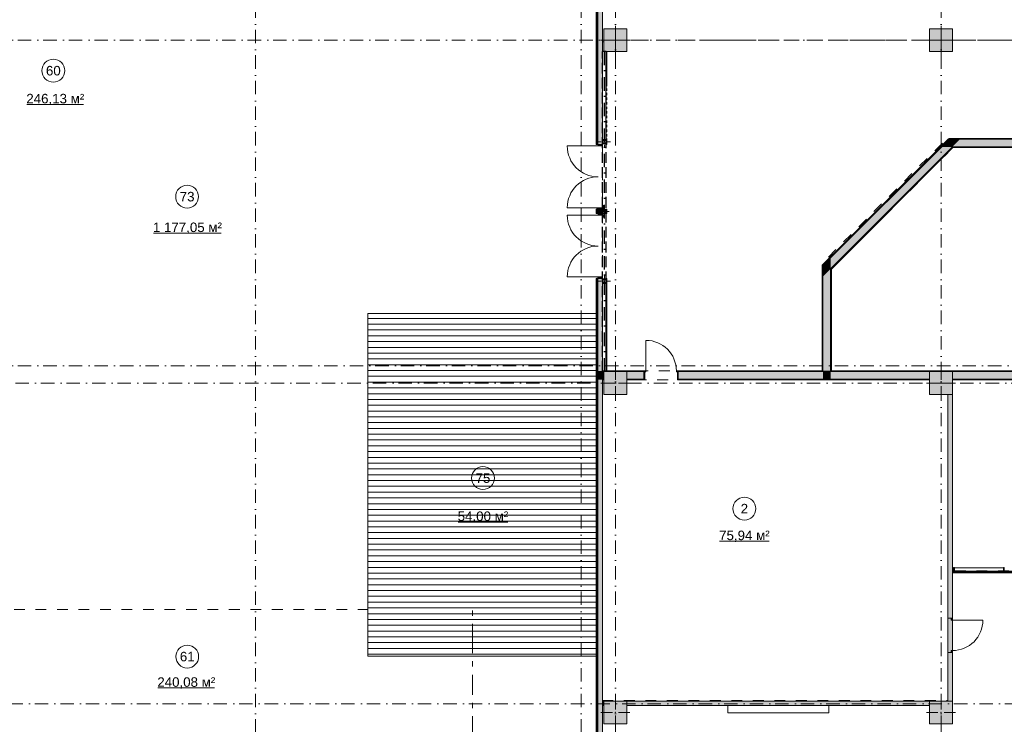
# Model space of a CAD drawing. Header units: millimetres. Extents: x -14761 to 157739, y -22400 to 107990.
# Tile 22 of 81: x 20808 to 46661, y 27040 to 45538. Entities that reach past the tile are written whole.
import ezdxf

# ---------------------------------------------------------------- set-up
doc = ezdxf.new("R2010")
doc.units = ezdxf.units.MM
doc.header["$MEASUREMENT"] = 0
for name, pattern in [('Невидимая', [391.222223, 282.222223, -109]), ('Штрих-Штриховая', [1093.611073, 529.166651, -211.666656, 141.111112, -211.666656]), ('Штриховая', [564.444447, 282.222223, -282.222223]), ('Штрихпунктирная', [670.277762, 352.777767, -176.388884, 0, -141.111112])]:
    doc.linetypes.add(name, pattern=pattern)
for name, color, linetype in [('Интерьер - Фитостена', 7, 'Continuous'), ('Конструктив - ГКЛ', 7, 'Continuous'), ('Конструктив - Колонны', 7, 'Continuous'), ('Конструктив - Навесные Стены', 7, 'Continuous'), ('Конструктив - Стена сущ для Кладочного плана', 7, 'Continuous'), ('Конструктив - Стены Блок 200 нов', 7, 'Continuous'), ('Конструктив - Стены наружние фасад', 7, 'Continuous'), ('УЛИЦА_Стойки стропильные', 7, 'Continuous'), ('Элемент Модели - Зона', 7, 'Continuous'), ('Элемент модели - Зоны уличных помещений', 7, 'Continuous'), ('Элемент Модели - Оси', 7, 'Continuous'), ('Элемент модели - Оси Улица Бани', 7, 'Continuous')]:
    doc.layers.add(name, color=color, linetype=linetype)
doc.styles.add('СГЕНЕРИР_СТИЛЬ_1', font='txt')

msp = doc.modelspace()

# ---------------------------------------------------------------- hatches: boundary and pattern name
at = {"linetype": 'Continuous', "lineweight": 15, "true_color": 0xb1b1b1}
h = msp.add_hatch(dxfattribs=at)
h.set_pattern_fill('Настил_01', color=253, style=0, pattern_type=2)
h.set_pattern_definition([(0, (0, 0), (0, 152), [])])
h.paths.add_polyline_path([(35945, 28825), (35945, 37825), (29945, 37825), (29945, 28825)])
at = {"layer": 'Конструктив - ГКЛ', "linetype": 'Continuous', "lineweight": 0, "true_color": 0x000000}
for points in [[(36227, 44695), (36202, 44695), (36202, 42385), (36210, 42385), (36210, 42285), (36202, 42285), (36202, 42262), (36227, 42262)], [(36227, 40447), (36227, 40562), (36202, 40562), (36202, 40447)], [(36227, 38747), (36202, 38747), (36202, 38725), (36210, 38725), (36210, 38625), (36202, 38625), (36202, 36320), (36227, 36320)], [(36202, 36300), (36227, 36300), (36227, 36320), (36202, 36320)], [(45180, 35700), (45180, 29825), (45300, 29825), (45300, 35700)], [(45180, 35700), (45180, 27650), (45300, 27650), (45300, 35700)], [(45300, 29825), (45270, 29825), (45270, 29775), (45300, 29775)], [(45270, 28925), (45300, 28925), (45300, 28975), (45270, 28975)], [(45180, 28925), (45180, 27650), (45300, 27650), (45300, 28925)], [(36110, 27650), (36110, 27530), (36150, 27530), (36150, 27650)], [(36750, 27650), (36750, 27530), (44695, 27530), (44695, 27650)], [(44695, 27650), (44695, 27530), (44700, 27530), (44700, 27650)]]:
    msp.add_hatch(color=18, dxfattribs=at).paths.add_polyline_path(points)
at = {"layer": 'Конструктив - Колонны', "linetype": 'Continuous', "lineweight": 0, "true_color": 0x000000}
for points in [[(36150, 44700), (36750, 44700), (36750, 45300), (36150, 45300)], [(44700, 44700), (45300, 44700), (45300, 45300), (44700, 45300)], [(36150, 35700), (36750, 35700), (36750, 36300), (36150, 36300)], [(44700, 35700), (45300, 35700), (45300, 36300), (44700, 36300)], [(36150, 27050), (36750, 27050), (36750, 27650), (36150, 27650)], [(44700, 27050), (45300, 27050), (45300, 27650), (44700, 27650)]]:
    msp.add_hatch(color=18, dxfattribs=at).paths.add_polyline_path(points)
at = {"layer": 'Конструктив - Навесные Стены', "linetype": 'Continuous', "lineweight": 0, "true_color": 0x000000}
for points in [[(45317, 31061), (45325, 31061), (45325, 31151), (45300, 31151), (45300, 31021), (45325, 31021), (45325, 31041), (45317, 31041)], [(45317, 31041), (45330, 31041), (45330, 31061), (45317, 31061)], [(45350, 31161), (45325, 31161), (45325, 31061), (45350, 31061)], [(45345, 31041), (45649, 31041), (45649, 31061), (45345, 31061)], [(45649, 31041), (46641, 31041), (46641, 31061), (45649, 31061)], [(46661, 31161), (46636, 31161), (46636, 31061), (46661, 31061)], [(46656, 31041), (47642, 31041), (47642, 31061), (46656, 31061)]]:
    msp.add_hatch(color=18, dxfattribs=at).paths.add_polyline_path(points)
at = {"layer": 'Конструктив - Стены Блок 200 нов', "linetype": 'Continuous', "lineweight": 0, "true_color": 0x000000}
for points in [[(41900, 39083), (45217, 42400), (45189, 42400), (41900, 39111)], [(45217, 42400), (45017, 42200), (45300, 42200)], [(45189, 42400), (45217, 42400), (45209, 42420)], [(45237, 42420), (45209, 42420), (45217, 42400)], [(45217, 42400), (48060, 42400), (48060, 42420), (45237, 42420)], [(45500, 42400), (45217, 42400), (45300, 42200)], [(45500, 42400), (45300, 42200), (48060, 42200), (48060, 42305), (48060, 42400)], [(42100, 39000), (45300, 42200), (45017, 42200), (42100, 39283)], [(42120, 38992), (45309, 42180), (45280, 42180), (42120, 39020)], [(45300, 42200), (45280, 42180), (45309, 42180)], [(45329, 42200), (45300, 42200), (45309, 42180)], [(45329, 42200), (45309, 42180), (48060, 42180), (48060, 42200)], [(41900, 39111), (41880, 39091), (41900, 39083)], [(41880, 39063), (41900, 39083), (41880, 39091)], [(41880, 39063), (41880, 36325), (41900, 36325), (41900, 39083)], [(42100, 39283), (41900, 39083), (42100, 39000)], [(41900, 38800), (42100, 39000), (41900, 39083)], [(41900, 38800), (41900, 36320), (42100, 36320), (42100, 39000)], [(42120, 39020), (42100, 39000), (42120, 38992)], [(42100, 38972), (42120, 38992), (42100, 39000)], [(42100, 38972), (42100, 36320), (42120, 36320), (42120, 38992)], [(35990, 36100), (35990, 36300), (35960, 36300), (35960, 36100)], [(36110, 36100), (36110, 36300), (35990, 36300), (35990, 36100)], [(36202, 36320), (36110, 36320), (36110, 36300), (36202, 36300)], [(36110, 36300), (36110, 36100), (36150, 36100), (36150, 36300)], [(37200, 36320), (36227, 36320), (36227, 36300), (37200, 36300)], [(36750, 36100), (37200, 36100), (37200, 36290), (37200, 36300), (36750, 36300)], [(37200, 36320), (37200, 36290), (37250, 36290), (37250, 36320)], [(37220, 36080), (37220, 36290), (37200, 36290), (37200, 36100), (37200, 36080)], [(38100, 36290), (38100, 36320), (38050, 36320), (38050, 36290)], [(38100, 36080), (38100, 36100), (38100, 36290), (38080, 36290), (38080, 36080)], [(38100, 36300), (41880, 36300), (41880, 36320), (38100, 36320)], [(38100, 36300), (38100, 36290), (38100, 36100), (41900, 36100), (41900, 36300)], [(41880, 36300), (41900, 36300), (41900, 36320), (41880, 36320)], [(41900, 36300), (42100, 36300), (42100, 36320), (41900, 36320)], [(41900, 36100), (42100, 36100), (42100, 36300), (41900, 36300)], [(42100, 36300), (42120, 36300), (42120, 36320), (42100, 36320)], [(42100, 36300), (42100, 36100), (44700, 36100), (44700, 36300)], [(42120, 36300), (51680, 36300), (51680, 36320), (42120, 36320)], [(45300, 36300), (45300, 36100), (51700, 36100), (51700, 36300)], [(36110, 36100), (36110, 36080), (36150, 36080), (36150, 36100)], [(36750, 36080), (37200, 36080), (37200, 36100), (36750, 36100)], [(44700, 36100), (38100, 36100), (38100, 36080), (44700, 36080)], [(45300, 36080), (53700, 36080), (53700, 36100), (45300, 36100)]]:
    msp.add_hatch(color=18, dxfattribs=at).paths.add_polyline_path(points)
at = {"layer": 'Конструктив - Стены наружние фасад', "linetype": 'Continuous', "lineweight": 0, "true_color": 0x000000}
for points in [[(35945, 54100), (35945, 42262), (35960, 42262), (35960, 54100)], [(35990, 53700), (35960, 53700), (35960, 42262), (35990, 42262)], [(35990, 53700), (35990, 42262), (36110, 42262), (36110, 53700)], [(36110, 42262), (35995, 42262), (35995, 42223), (36110, 42223)], [(35995, 40562), (36110, 40562), (36110, 40603), (35995, 40603)], [(35945, 40447), (35960, 40447), (35960, 40562), (35945, 40562)], [(35960, 40562), (35960, 40447), (35990, 40447), (35990, 40562)], [(35990, 40447), (36110, 40447), (36110, 40455), (36080, 40455), (36080, 40555), (36110, 40555), (36110, 40562), (35990, 40562)], [(36110, 40447), (35995, 40447), (35995, 40407), (36110, 40407)], [(36110, 40547), (36088, 40547), (36088, 40463), (36110, 40463)], [(35995, 38747), (36110, 38747), (36110, 38787), (35995, 38787)], [(35945, 25850), (35960, 25850), (35960, 38747), (35945, 38747)], [(35990, 38747), (35960, 38747), (35960, 36300), (35990, 36300)], [(35990, 36300), (36110, 36300), (36110, 38747), (35990, 38747)], [(35960, 36100), (35960, 25850), (35990, 25850), (35990, 36100)], [(35990, 36100), (35990, 25850), (36110, 25850), (36110, 36100)]]:
    msp.add_hatch(color=18, dxfattribs=at).paths.add_polyline_path(points)
at = {"layer": 'УЛИЦА_Стойки стропильные', "linetype": 'Continuous', "lineweight": 0, "true_color": 0x000000}
h = msp.add_hatch(color=18, dxfattribs=at)
h.paths.add_polyline_path([(36210, 42285), (36210, 42385), (36110, 42385), (36110, 42285)])
h.paths.add_polyline_path([(36202, 42293), (36118, 42293), (36118, 42377), (36202, 42377)], flags=0)
h = msp.add_hatch(color=18, dxfattribs=at)
h.paths.add_polyline_path([(36180, 40455), (36180, 40555), (36080, 40555), (36080, 40455)])
h.paths.add_polyline_path([(36172, 40463), (36088, 40463), (36088, 40547), (36172, 40547)], flags=0)
h = msp.add_hatch(color=18, dxfattribs=at)
h.paths.add_polyline_path([(36210, 38625), (36210, 38725), (36110, 38725), (36110, 38625)])
h.paths.add_polyline_path([(36202, 38633), (36118, 38633), (36118, 38717), (36202, 38717)], flags=0)

# ---------------------------------------------------------------- linework, layer by layer
at = {"color": 7, "linetype": 'Continuous', "lineweight": 15}
msp.add_lwpolyline([(36150, 45300), (36750, 45300), (36750, 44700), (36150, 44700)], close=True, dxfattribs=at)
at = {"color": 7, "linetype": 'Continuous', "lineweight": 15, "flags": 128}
msp.add_lwpolyline([(35945, 28825), (35945, 37825), (29945, 37825), (29945, 28825)], close=True, dxfattribs=at)
at = {"layer": 'Интерьер - Фитостена', "color": 7, "linetype": 'Continuous', "lineweight": 15, "flags": 128}
msp.add_lwpolyline([(39400, 27538), (42050, 27538), (42050, 27338), (39400, 27338)], close=True, dxfattribs=at)
at = {"layer": 'Конструктив - ГКЛ', "color": 251, "linetype": 'Continuous', "lineweight": 15, "true_color": 0x575757}
for p, q in [((45270, 29825), (45180, 29825)), ((45270, 29825), (45180, 29825)), ((45300, 29825), (45270, 29825)), ((45300, 29825), (45270, 29825)), ((45300, 29825), (45270, 29825)), ((45270, 28925), (45180, 28925)), ((45270, 28925), (45180, 28925)), ((45300, 28925), (45270, 28925)), ((45300, 28925), (45270, 28925)), ((45300, 28925), (45270, 28925))]:
    msp.add_line(p, q, dxfattribs=at)
at = {"layer": 'Конструктив - ГКЛ', "color": 251, "linetype": 'Continuous', "lineweight": 5, "true_color": 0x575757}
for p, q in [((45270, 29775), (45270, 29825)), ((45270, 29825), (45300, 29825)), ((45300, 29775), (45270, 29775)), ((45300, 29825), (45300, 29775)), ((45300, 29775), (46100, 29775)), ((45270, 28925), (45270, 28975)), ((45270, 28975), (45300, 28975)), ((45300, 28975), (45300, 28925)), ((45300, 28925), (45270, 28925))]:
    msp.add_line(p, q, dxfattribs=at)
at = {"layer": 'Конструктив - ГКЛ', "color": 251, "linetype": 'Continuous', "lineweight": 15, "true_color": 0x575757, "flags": 128}
for points in [[(36202, 44695), (36202, 42385)], [(36227, 43795), (36227, 44695)], [(36227, 43675), (36227, 43735)], [(36227, 43555), (36227, 43615)], [(36227, 43435), (36227, 43495)], [(36227, 43315), (36227, 43375)], [(36227, 43195), (36227, 43255)], [(36227, 43075), (36227, 43135)], [(36227, 42955), (36227, 43015)], [(36227, 42835), (36227, 42895)], [(36227, 42715), (36227, 42775)], [(36227, 42595), (36227, 42655)], [(36227, 42475), (36227, 42535)], [(36227, 42262), (36227, 42415)], [(36202, 42285), (36202, 42262)], [(36202, 42262), (36227, 42262)], [(36227, 40562), (36202, 40562)], [(36202, 40562), (36202, 40447)], [(36202, 40447), (36227, 40447)], [(36227, 40447), (36227, 40562)], [(36202, 38747), (36227, 38747)], [(36202, 38747), (36202, 38725)], [(36202, 38625), (36202, 36325)], [(36227, 36325), (36227, 38747)], [(45180, 35700), (45180, 27650)], [(45180, 35695), (45180, 29825)], [(45300, 29825), (45300, 35700)], [(45300, 27650), (45300, 35700)], [(45180, 28925), (45180, 27650)], [(45300, 27650), (45300, 28925)], [(36150, 27650), (36110, 27650)], [(36110, 27530), (36110, 27650)], [(36110, 27530), (36150, 27530)], [(44695, 27650), (36750, 27650)], [(36750, 27530), (44695, 27530)]]:
    msp.add_lwpolyline(points, dxfattribs=at)
at = {"layer": 'Конструктив - ГКЛ', "color": 251, "linetype": 'Continuous', "lineweight": 5, "true_color": 0x575757}
msp.add_arc((45300, 29775), 800, 270, 0, dxfattribs=at)
at = {"layer": 'Конструктив - Колонны', "color": 251, "linetype": 'Continuous', "lineweight": 5, "true_color": 0x575757}
for p, q in [((36450, 45080), (36450, 45380)), ((45000, 45080), (45000, 45380)), ((36370, 45000), (36070, 45000)), ((36530, 45000), (36830, 45000)), ((44920, 45000), (44620, 45000)), ((45080, 45000), (45380, 45000)), ((36450, 44920), (36450, 44620)), ((45000, 44920), (45000, 44620)), ((36450, 36080), (36450, 36380)), ((45000, 36080), (45000, 36380)), ((36370, 36000), (36070, 36000)), ((36530, 36000), (36830, 36000)), ((44920, 36000), (44620, 36000)), ((45080, 36000), (45380, 36000)), ((36450, 35920), (36450, 35620)), ((45000, 35920), (45000, 35620)), ((36450, 27430), (36450, 27730)), ((45000, 27430), (45000, 27730)), ((36370, 27350), (36070, 27350)), ((36450, 27270), (36450, 26970)), ((36530, 27350), (36830, 27350)), ((44920, 27350), (44620, 27350)), ((45000, 27270), (45000, 26970)), ((45080, 27350), (45380, 27350))]:
    msp.add_line(p, q, dxfattribs=at)
at = {"layer": 'Конструктив - Колонны', "color": 251, "linetype": 'Continuous', "lineweight": 15, "true_color": 0x575757, "flags": 128}
for points in [[(36150, 44700), (36750, 44700), (36750, 45300), (36150, 45300)], [(44700, 44700), (45300, 44700), (45300, 45300), (44700, 45300)], [(36150, 35700), (36750, 35700), (36750, 36300), (36150, 36300)], [(44700, 35700), (45300, 35700), (45300, 36300), (44700, 36300)], [(36150, 27050), (36750, 27050), (36750, 27650), (36150, 27650)], [(44700, 27050), (45300, 27050), (45300, 27650), (44700, 27650)]]:
    msp.add_lwpolyline(points, close=True, dxfattribs=at)
at = {"layer": 'Конструктив - Колонны', "color": 251, "linetype": 'Continuous', "lineweight": 5, "true_color": 0x575757}
for p in [(36450, 45000), (45000, 45000), (36450, 36000), (45000, 36000), (36450, 27350), (45000, 27350)]:
    msp.add_point(p, dxfattribs=at)
at = {"layer": 'Конструктив - Навесные Стены', "color": 7, "linetype": 'Continuous', "lineweight": 15}
for p, q in [((45325, 31151), (45300, 31151)), ((45300, 31151), (45300, 31021)), ((45317, 31061), (45317, 31041)), ((45325, 31061), (45317, 31061)), ((45325, 31041), (45317, 31041)), ((45325, 31161), (45325, 31061)), ((45350, 31161), (45325, 31161)), ((45325, 31151), (45325, 31061)), ((45350, 31061), (45325, 31061)), ((45325, 31041), (45325, 31021)), ((45350, 31161), (45350, 31061)), ((46661, 31161), (46636, 31161)), ((46636, 31161), (46636, 31061)), ((46661, 31061), (46636, 31061)), ((46661, 31161), (46661, 31061)), ((45325, 31021), (45300, 31021))]:
    msp.add_line(p, q, dxfattribs=at)
at = {"layer": 'Конструктив - Навесные Стены', "color": 7, "linetype": 'Continuous', "lineweight": 15, "flags": 128}
for points in [[(45317, 31041), (45317, 31061), (45330, 31061), (45330, 31041)], [(45345, 31041), (45345, 31061), (45649, 31061), (45649, 31041)], [(45649, 31041), (45649, 31061), (46641, 31061), (46641, 31041)], [(46656, 31041), (46656, 31061), (47642, 31061), (47642, 31041)]]:
    msp.add_lwpolyline(points, close=True, dxfattribs=at)
for points in [[(45325, 31041), (45337, 31041), (45649, 31041), (46649, 31041), (47649, 31041), (48649, 31041), (49650, 31041), (50674, 31039)], [(46636, 31151), (45649, 31151), (45350, 31151)], [(45350, 31061), (45649, 31061), (46636, 31061)], [(50683, 31019), (49650, 31021), (48649, 31021), (47649, 31021), (46649, 31021), (45649, 31021), (45337, 31021), (45325, 31021)]]:
    msp.add_lwpolyline(points, dxfattribs=at)
at = {"layer": 'Конструктив - Стена сущ для Кладочного плана', "color": 251, "linetype": 'Невидимая', "lineweight": 30, "true_color": 0x575757}
for p, q in [((36110, 36300), (36110, 44700)), ((36210, 44700), (36110, 44700)), ((36210, 36300), (36210, 44700)), ((36210, 36300), (36110, 36300))]:
    msp.add_line(p, q, dxfattribs=at)
at = {"layer": 'Конструктив - Стена сущ для Кладочного плана', "color": 251, "linetype": 'Штрихпунктирная', "lineweight": 30, "true_color": 0x575757}
msp.add_line((36160, 36300), (36160, 44700), dxfattribs=at)
at = {"layer": 'Конструктив - Стены Блок 200 нов', "color": 251, "linetype": 'Continuous', "lineweight": 20, "true_color": 0x575757}
for p, q in [((45217, 42400), (45017, 42200)), ((45217, 42400), (45017, 42200)), ((45500, 42400), (45217, 42400)), ((48060, 42400), (45500, 42400)), ((45017, 42200), (42100, 39283)), ((42120, 39020), (45280, 42180)), ((45300, 42200), (45280, 42180)), ((45300, 42200), (45280, 42180)), ((45300, 42200), (48060, 42200)), ((42100, 39283), (41900, 39083)), ((42100, 39283), (41900, 39083)), ((41900, 39083), (41900, 38800)), ((41900, 38800), (41900, 36325)), ((42120, 39020), (42100, 39000)), ((42120, 39020), (42100, 39000)), ((42100, 36320), (42100, 39000)), ((36150, 36300), (36110, 36300)), ((37200, 36300), (36750, 36300)), ((37200, 36320), (37200, 36300)), ((37200, 36320), (37200, 36300)), ((37200, 36320), (37200, 36300)), ((37200, 36300), (37200, 36290)), ((37200, 36300), (37200, 36290)), ((37200, 36300), (37200, 36290)), ((37200, 36290), (37220, 36290)), ((37200, 36100), (37200, 36290)), ((37220, 36290), (37220, 36080)), ((37220, 36290), (37220, 36080)), ((38080, 36290), (38080, 36080)), ((38100, 36290), (38080, 36290)), ((38080, 36290), (38080, 36080)), ((38100, 36320), (38100, 36300)), ((38100, 36320), (38100, 36300)), ((38100, 36320), (38100, 36300)), ((41900, 36300), (38100, 36300)), ((38100, 36300), (38100, 36290)), ((38100, 36300), (38100, 36290)), ((38100, 36300), (38100, 36290)), ((38100, 36100), (38100, 36290)), ((41900, 36320), (41900, 36325)), ((41900, 36320), (41900, 36300)), ((41900, 36320), (41900, 36300)), ((42100, 36300), (42100, 36320)), ((42100, 36300), (42100, 36320)), ((44700, 36300), (42100, 36300)), ((51700, 36300), (45300, 36300)), ((36110, 36100), (36150, 36100)), ((36750, 36100), (37200, 36100)), ((37200, 36080), (37220, 36080)), ((37200, 36080), (37220, 36080)), ((38100, 36080), (38080, 36080)), ((38100, 36080), (38080, 36080)), ((38100, 36100), (41900, 36100)), ((41900, 36100), (42100, 36100)), ((42100, 36100), (44700, 36100)), ((45300, 36100), (51700, 36100))]:
    msp.add_line(p, q, dxfattribs=at)
at = {"layer": 'Конструктив - Стены Блок 200 нов', "color": 251, "linetype": 'Continuous', "lineweight": 5, "true_color": 0x575757}
for p, q in [((37250, 36320), (37250, 37120)), ((37200, 36320), (37250, 36320)), ((37200, 36290), (37200, 36320)), ((37250, 36290), (37200, 36290)), ((37250, 36320), (37250, 36290)), ((38050, 36290), (38050, 36320)), ((38050, 36320), (38100, 36320)), ((38100, 36290), (38050, 36290)), ((38100, 36320), (38100, 36290))]:
    msp.add_line(p, q, dxfattribs=at)
at = {"layer": 'Конструктив - Стены Блок 200 нов', "color": 251, "linetype": 'Continuous', "lineweight": 15, "true_color": 0x575757}
for p, q in [((36202, 36320), (36202, 36300)), ((36202, 36320), (36202, 36300)), ((36227, 36300), (36227, 36320)), ((36227, 36300), (36227, 36320))]:
    msp.add_line(p, q, dxfattribs=at)
at = {"layer": 'Конструктив - Стены Блок 200 нов', "color": 251, "linetype": 'Continuous', "lineweight": 20, "true_color": 0x575757, "flags": 128}
for points in [[(45189, 42400), (41900, 39111)], [(45209, 42420), (45189, 42400)], [(48060, 42420), (45209, 42420)], [(42120, 38992), (45309, 42180)], [(45309, 42180), (48060, 42180)], [(41880, 39091), (41900, 39111)], [(41880, 39091), (41880, 36325)], [(42120, 36320), (42120, 38992)], [(36202, 36320), (36110, 36320)], [(36110, 36320), (36110, 36300)], [(37200, 36320), (36227, 36320)], [(41880, 36320), (38100, 36320)], [(51680, 36320), (42120, 36320)], [(36110, 36100), (36110, 36080)], [(36110, 36080), (36150, 36080)], [(36750, 36080), (37200, 36080)], [(38100, 36080), (44700, 36080)], [(45300, 36080), (53700, 36080)]]:
    msp.add_lwpolyline(points, dxfattribs=at)
at = {"layer": 'Конструктив - Стены Блок 200 нов', "color": 251, "linetype": 'Continuous', "lineweight": 5, "true_color": 0x575757}
msp.add_arc((37250, 36320), 800, 0, 90, dxfattribs=at)
at = {"layer": 'Конструктив - Стены наружние фасад', "color": 251, "linetype": 'Continuous', "lineweight": 20, "true_color": 0x575757}
for p, q in [((35960, 42262), (35960, 53700)), ((35990, 42262), (35990, 53700)), ((35960, 40447), (35960, 40562)), ((35990, 40447), (35990, 40562)), ((35960, 36300), (35960, 38747)), ((35990, 36300), (35990, 38747)), ((35990, 36300), (35960, 36300)), ((35960, 36300), (35960, 36100)), ((35990, 36300), (35960, 36300)), ((35960, 36300), (35960, 36100)), ((36110, 36300), (35990, 36300)), ((36110, 36300), (35990, 36300)), ((35960, 36100), (35990, 36100)), ((35960, 25850), (35960, 36100)), ((35960, 36100), (35990, 36100)), ((35990, 36100), (36110, 36100)), ((35990, 25850), (35990, 36100)), ((35990, 36100), (36110, 36100))]:
    msp.add_line(p, q, dxfattribs=at)
at = {"layer": 'Конструктив - Стены наружние фасад', "color": 251, "linetype": 'Continuous', "lineweight": 15, "true_color": 0x575757}
for p, q in [((35995, 42223), (35185, 42223)), ((35960, 42262), (35945, 42262)), ((35960, 42262), (35945, 42262)), ((35990, 42262), (35960, 42262)), ((35995, 42262), (35990, 42262)), ((35995, 42223), (35995, 42262)), ((35995, 42262), (36110, 42262)), ((36110, 42262), (35995, 42262)), ((36110, 42262), (35995, 42262)), ((36110, 42223), (35995, 42223)), ((36110, 42262), (36110, 42223)), ((35995, 40603), (35185, 40603)), ((35995, 40562), (35995, 40603)), ((35995, 40603), (36110, 40603)), ((36110, 40603), (36110, 40562)), ((35995, 40407), (35185, 40407)), ((35960, 40562), (35945, 40562)), ((35960, 40562), (35945, 40562)), ((35960, 40447), (35945, 40447)), ((35960, 40447), (35945, 40447)), ((35990, 40562), (35960, 40562)), ((35990, 40447), (35960, 40447)), ((35995, 40562), (35990, 40562)), ((35995, 40447), (35990, 40447)), ((36110, 40562), (35995, 40562)), ((36110, 40562), (35995, 40562)), ((36110, 40562), (35995, 40562)), ((35995, 40407), (35995, 40447)), ((35995, 40447), (36110, 40447)), ((36110, 40447), (35995, 40447)), ((36110, 40447), (35995, 40447)), ((36110, 40407), (35995, 40407)), ((36110, 40447), (36110, 40407)), ((35995, 38787), (35185, 38787)), ((35995, 38747), (35995, 38787)), ((35995, 38787), (36110, 38787)), ((36110, 38787), (36110, 38747)), ((35960, 38747), (35945, 38747)), ((35960, 38747), (35945, 38747)), ((35990, 38747), (35960, 38747)), ((35995, 38747), (35990, 38747)), ((36110, 38747), (35995, 38747)), ((36110, 38747), (35995, 38747)), ((36110, 38747), (35995, 38747))]:
    msp.add_line(p, q, dxfattribs=at)
at = {"layer": 'Конструктив - Стены наружние фасад', "color": 251, "linetype": 'Continuous', "lineweight": 30, "true_color": 0x575757}
for p, q in [((35990, 42262), (35960, 42262)), ((35990, 40562), (35960, 40562)), ((35990, 40447), (35960, 40447)), ((35990, 38747), (35960, 38747))]:
    msp.add_line(p, q, dxfattribs=at)
at = {"layer": 'Конструктив - Стены наружние фасад', "color": 251, "linetype": 'Continuous', "lineweight": 5, "true_color": 0x575757}
for p, q in [((35995, 42262), (35990, 42262)), ((36110, 42262), (35995, 42262)), ((35995, 40562), (35990, 40562)), ((35995, 40447), (35990, 40447)), ((36110, 40562), (35995, 40562)), ((36110, 40447), (35995, 40447)), ((35995, 38747), (35990, 38747)), ((36110, 38747), (35995, 38747))]:
    msp.add_line(p, q, dxfattribs=at)
at = {"layer": 'Конструктив - Стены наружние фасад', "color": 251, "linetype": 'Continuous', "lineweight": 20, "true_color": 0x575757, "flags": 128}
for points in [[(35945, 54100), (35945, 42262)], [(36110, 42385), (36110, 53700)], [(36110, 42262), (36110, 42285)], [(35945, 40562), (35945, 40447)], [(36110, 40555), (36110, 40562)], [(36110, 40463), (36110, 40547)], [(36110, 40447), (36110, 40455)], [(35945, 38747), (35945, 25850)], [(36110, 38725), (36110, 38747)], [(36110, 36300), (36110, 38625)], [(36110, 25850), (36110, 36100)]]:
    msp.add_lwpolyline(points, dxfattribs=at)
at = {"layer": 'Конструктив - Стены наружние фасад', "color": 251, "linetype": 'Continuous', "lineweight": 15, "true_color": 0x575757}
for centre, start, end in [((35995, 42223), 180, 270), ((35995, 40603), 90, 180), ((35995, 40407), 180, 270), ((35995, 38787), 90, 180)]:
    msp.add_arc(centre, 810, start, end, dxfattribs=at)
at = {"layer": 'УЛИЦА_Стойки стропильные', "color": 251, "linetype": 'Continuous', "lineweight": 5, "true_color": 0x575757}
for p, q in [((36160, 42415), (36160, 42495)), ((36080, 42335), (36000, 42335)), ((36160, 42255), (36160, 42175)), ((36240, 42335), (36320, 42335)), ((36130, 40585), (36130, 40665)), ((36050, 40505), (35970, 40505)), ((36130, 40425), (36130, 40345)), ((36210, 40505), (36290, 40505)), ((36160, 38755), (36160, 38835)), ((36080, 38675), (36000, 38675)), ((36160, 38595), (36160, 38515)), ((36240, 38675), (36320, 38675))]:
    msp.add_line(p, q, dxfattribs=at)
at = {"layer": 'УЛИЦА_Стойки стропильные', "color": 251, "linetype": 'Continuous', "lineweight": 30, "true_color": 0x575757, "flags": 128}
for points in [[(36210, 42285), (36210, 42385), (36110, 42385), (36110, 42285)], [(36202, 42293), (36118, 42293), (36118, 42377), (36202, 42377)], [(36180, 40455), (36180, 40555), (36080, 40555), (36080, 40455)], [(36172, 40463), (36088, 40463), (36088, 40547), (36172, 40547)], [(36210, 38625), (36210, 38725), (36110, 38725), (36110, 38625)], [(36202, 38633), (36118, 38633), (36118, 38717), (36202, 38717)]]:
    msp.add_lwpolyline(points, close=True, dxfattribs=at)
at = {"layer": 'УЛИЦА_Стойки стропильные', "color": 251, "linetype": 'Continuous', "lineweight": 5, "true_color": 0x575757}
for p in [(36160, 42335), (36130, 40505), (36160, 38675)]:
    msp.add_point(p, dxfattribs=at)
at = {"layer": 'Элемент Модели - Зона', "color": 7, "linetype": 'Continuous', "lineweight": 15}
msp.add_line((39187, 31847), (40487, 31847), dxfattribs=at)
at = {"layer": 'Элемент Модели - Зона', "color": 7, "linetype": 'Штриховая', "lineweight": 15, "flags": 128}
for points in [[(36150, 44957), (36110, 44957), (36110, 36320), (41880, 36320), (41880, 39142), (45143, 42405), (45157, 42391), (45157, 42420), (63300, 42420), (63300, 42400), (77400, 42400), (77400, 42420), (114081, 42420), (117317, 39177), (117320, 38842), (117320, 36305), (117360, 36305), (117360, 34300), (117120, 34300), (117120, 35700), (116700, 35700), (116700, 36100), (108300, 36100), (108300, 35700), (107700, 35700), (107700, 36100), (99320, 36100), (99320, 26970), (107700, 26970), (107700, 27650), (108300, 27650), (108300, 26460), (112380, 26460), (112380, 27370), (112500, 27370), (112500, 21180), (117120, 21180), (117120, 26250), (116650, 26250), (116650, 27750), (117120, 27750), (117120, 32800), (117360, 32800), (117360, 20150), (117120, 20150), (117120, 20940), (99320, 20940), (99320, 14650), (117120, 14650), (117120, 17700), (116700, 17700), (116700, 18326), (117120, 18326), (117120, 18650), (117360, 18650), (117360, 18320), (120850, 18320), (120850, 37205), (120239, 37205), (120239, 45000), (125700, 45000), (125700, 45300), (126300, 45300), (126300, 45000), (141025, 45000), (141025, 45100), (140125, 45100), (140125, 47500), (132700, 47500), (132700, 53680), (130530, 53680), (130530, 54300), (129183, 54300), (126300, 54300), (126300, 53700), (125700, 53700), (125700, 54213), (124800, 54213), (117300, 54213), (117300, 53700), (116700, 53700), (116700, 54213), (108300, 54213), (108300, 53700), (107700, 53700), (107700, 54213), (99300, 54213), (99300, 53700), (98700, 53700), (98700, 54213), (90650, 54213), (90650, 53700), (90050, 53700), (89950, 53700), (89950, 48633), (77450, 48633), (77450, 53800), (77450, 61690), (77460, 61690), (77460, 67850), (74720, 67850), (74720, 59730), (73965, 59730), (73965, 54212), (72300, 54212), (72300, 53700), (71700, 53700), (71700, 54212), (63300, 54212), (63300, 53700), (62700, 53700), (62700, 54212), (61025, 54212), (61025, 46500), (61025, 45000), (54300, 45000), (54300, 44700), (53700, 44700), (53700, 45000), (45300, 45000), (45300, 44700), (44700, 44700), (44700, 45000), (36750, 45000), (36750, 44700), (36150, 44700)], [(36110, 45157), (36110, 44957), (36150, 44957), (36150, 45300), (36750, 45300), (36750, 45000), (44700, 45000), (44700, 45300), (45300, 45300), (45300, 45000), (53700, 45000), (53700, 45300), (54300, 45300), (54300, 44957), (61025, 44957), (61025, 54213), (61036, 54213), (61036, 59730), (60580, 59730), (60580, 63080), (60300, 63080), (60300, 63320), (62680, 63320), (62680, 64500), (55920, 64500), (55920, 63320), (58800, 63320), (58800, 63080), (58000, 63080), (58000, 52600), (48600, 52600), (48600, 53700), (36110, 53700), (36110, 53650)], [(51680, 36320), (51680, 42180), (45310, 42180), (42120, 38990), (42120, 36320)], [(36110, 27663), (45180, 27663), (45180, 35700), (44700, 35700), (44700, 36080), (36750, 36080), (36750, 35700), (36150, 35700), (36150, 36080), (36110, 36080)], [(36150, 27538), (36110, 27538), (36110, 18300), (45300, 18300), (67805, 18300), (67805, 23083), (71686, 26964), (71700, 26950), (71720, 26950), (71720, 26970), (71680, 26970), (71680, 27034), (67805, 30909), (67805, 33690), (65655, 33690), (65655, 36080), (63300, 36080), (63300, 35700), (62700, 35700), (62700, 36080), (54300, 36080), (54300, 35700), (54245, 35700), (54245, 34598), (50682, 31035), (45300, 31035), (45300, 27650), (45300, 27538), (45300, 27050), (44700, 27050), (44700, 27538), (36750, 27538), (36750, 27050), (36150, 27050)], [(45300, 36080), (45300, 31067), (50663, 31067), (54217, 34621), (54217, 35700), (53700, 35700), (53700, 36080)]]:
    msp.add_lwpolyline(points, close=True, dxfattribs=at)
at = {"layer": 'Элемент Модели - Зона', "color": 7, "linetype": 'Continuous', "lineweight": 15, "flags": 128}
msp.add_lwpolyline([(40137, 32702, 1), (39537, 32702, 1)], format="xyb", close=True, dxfattribs=at)
at = {"layer": 'Элемент модели - Зоны уличных помещений', "color": 7, "linetype": 'Continuous', "lineweight": 15}
for p, q in [((20997, 43314), (22487, 43314)), ((24324, 39936), (26100, 39936)), ((32322, 32350), (33622, 32350)), ((24437, 27997), (25927, 27997))]:
    msp.add_line(p, q, dxfattribs=at)
at = {"layer": 'Элемент модели - Зоны уличных помещений', "color": 7, "linetype": 'Continuous', "lineweight": 15, "flags": 128}
for points in [[(21991, 44201, 1), (21391, 44201, 1)], [(25504, 40893, 1), (24904, 40893, 1)], [(33272, 33504, 1), (32672, 33504, 1)], [(25507, 28818, 1), (24907, 28818, 1)]]:
    msp.add_lwpolyline(points, format="xyb", close=True, dxfattribs=at)
at = {"layer": 'Элемент модели - Зоны уличных помещений', "color": 7, "linetype": 'Штриховая', "lineweight": 15, "flags": 128}
msp.add_lwpolyline([(-10489, 25550), (-9847, 25550), (265, 25527), (28145, 25550), (28145, 23150), (32945, 23150), (32945, 16750), (35945, 16750), (35945, 28825), (29945, 28825), (29945, 30050), (-10545, 30050)], close=True, dxfattribs=at)
at = {"layer": 'Элемент Модели - Оси', "color": 7, "linetype": 'Штрихпунктирная', "lineweight": 15}
for p, q in [((27000, 92200), (27000, -1975)), ((35550, 92200), (35550, -1975)), ((36450, 92200), (36450, -1975)), ((45000, 92200), (45000, -1975)), ((-12761, 45000), (155650, 45000)), ((-12761, 36450), (155650, 36450)), ((-12153, 36000), (155043, 36000)), ((-12314, 27575), (155203, 27575))]:
    msp.add_line(p, q, dxfattribs=at)
at = {"layer": 'Элемент модели - Оси Улица Бани', "color": 7, "linetype": 'Штрих-Штриховая', "lineweight": 15}
for p, q in [((32696, 29150), (32696, 30150)), ((32696, 15784), (32696, 29150))]:
    msp.add_line(p, q, dxfattribs=at)

# ---------------------------------------------------------------- texts
at = {"layer": 'Элемент Модели - Зона', "color": 7, "lineweight": 15, "char_height": 250, "attachment_point": 5, "style": 'СГЕНЕРИР_СТИЛЬ_1'}
for s, insert in [('\\A1;{\\pqc;\\fArial|b0|i0|c204|p38;2}', (39837, 32702)), ('\\A1;{\\pqc;\\fArial|b0|i0|c204|p38;75,94 м²}', (39837, 31977))]:
    msp.add_mtext(s, dxfattribs=dict(at, insert=insert))
at = {"layer": 'Элемент модели - Зоны уличных помещений', "color": 7, "lineweight": 15, "char_height": 250, "attachment_point": 5, "style": 'СГЕНЕРИР_СТИЛЬ_1'}
for s, insert in [('\\A1;{\\pqc;\\fArial|b0|i0|c204|p38;60}', (21691, 44198)), ('\\A1;{\\pqc;\\fArial|b0|i0|c204|p38;246,13 м²}', (21742, 43443)), ('\\A1;{\\pqc;\\fArial|b0|i0|c204|p38;73}', (25204, 40891)), ('\\A1;{\\pqc;\\fArial|b0|i0|c204|p38;1\xa0177,05 м²}', (25212, 40065)), ('\\A1;{\\pqc;\\fArial|b0|i0|c204|p38;75}', (32972, 33502)), ('\\A1;{\\pqc;\\fArial|b0|i0|c204|p38;54,00 м²}', (32972, 32480)), ('\\A1;{\\pqc;\\fArial|b0|i0|c204|p38;61}', (25207, 28816)), ('\\A1;{\\pqc;\\fArial|b0|i0|c204|p38;240,08 м²}', (25182, 28126))]:
    msp.add_mtext(s, dxfattribs=dict(at, insert=insert))

doc.saveas('drawing.dxf')
